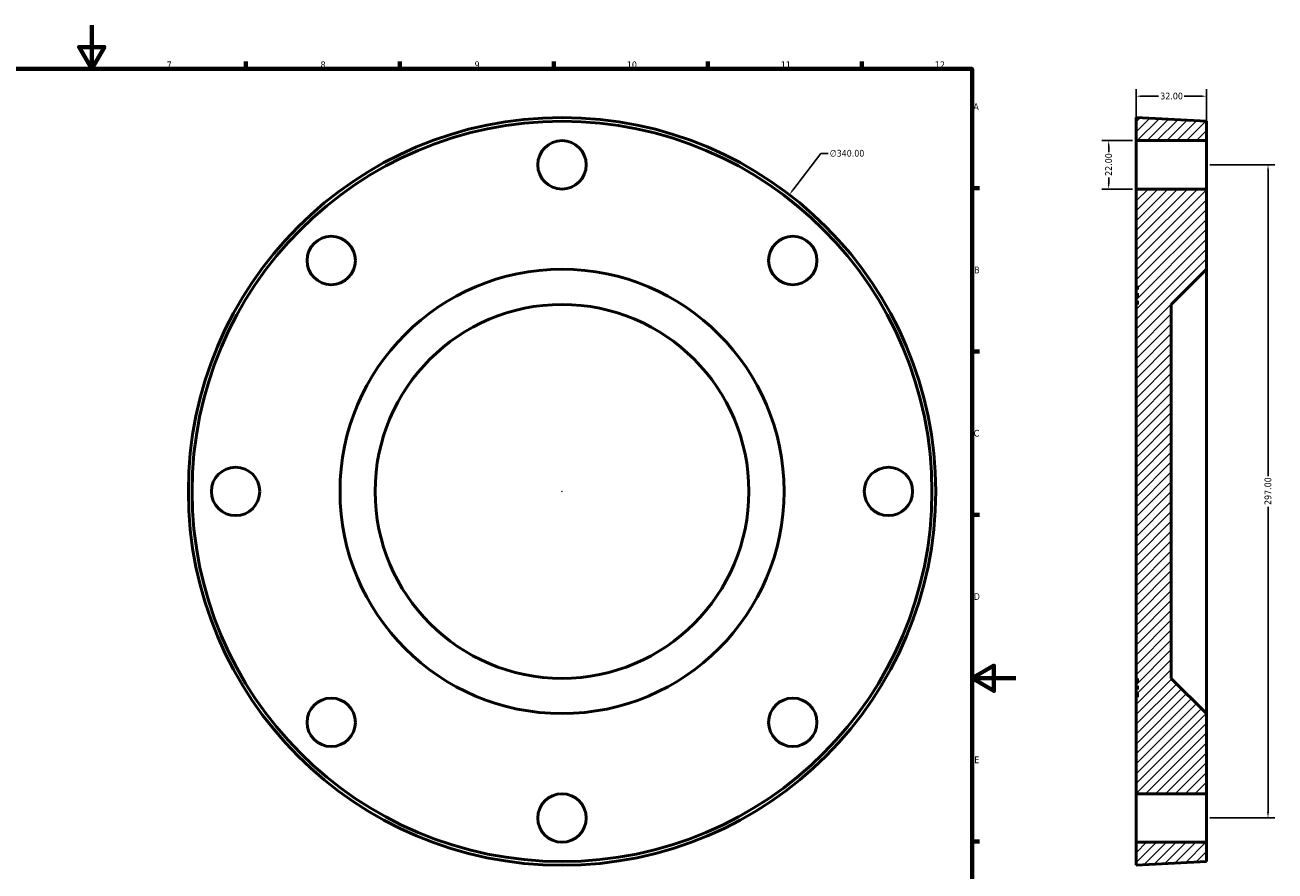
# Model space of a CAD drawing. Header units: millimetres. Extents: x -179 to 959, y 0 to 963.
# Tile 3 of 4: x 390 to 959, y 209 to 594. Entities that reach past the tile are written whole.
import ezdxf

# ---------------------------------------------------------------- set-up
doc = ezdxf.new("R2010")
doc.units = ezdxf.units.MM
for name, color, linetype, lineweight in [('Border (ANSI)', 7, 'Continuous', 70), ('Dimension (ANSI)', 7, 'Continuous', 25), ('Hatch (ANSI)', 7, 'Continuous', 18), ('Visible (ANSI)', 7, 'Continuous', 50)]:
    doc.layers.add(name, color=color, linetype=linetype, lineweight=lineweight)
doc.styles.add('Note Text (ANSI)', font='tahoma.ttf')
doc.dimstyles.new('Default - mm (ANSI)', dxfattribs={"dimtxt": 3.048, "dimasz": 2.5, "dimexe": 3.175, "dimexo": 1.6002, "dimgap": 0.8, "dimtad": 0, "dimtoh": 1, "dimrnd": 1e-08, "dimzin": 4, "dimdsep": 46, "dimtxsty": 'Note Text (ANSI)', "dimcen": 0.09, "dimdle": 10, "dimclrd": 256, "dimclre": 256, "dimclrt": 256, "dimadec": 1, "dimazin": 1, "dimtfac": 1, "dimtofl": 0, "dimtmove": 0, "dimatfit": 3, "dimfxl": 1, "dimtolj": 1, "dimtzin": 4, "dimlwd": -1, "dimlwe": -1, "dimarcsym": 0})

# ---------------------------------------------------------------- blocks, each defined once
blk = doc.blocks.new('Borders Default Border')
at = {"layer": 'Border (ANSI)'}
for p, q in [((490.58, 574), (490.58, 577.45)), ((560.67, 574), (560.67, 577.45)), ((630.75, 574), (630.75, 577.45)), ((700.83, 574), (700.83, 577.45)), ((770.92, 574), (770.92, 577.45)), ((821, 519.75), (824.45, 519.75)), ((821, 445.5), (824.45, 445.5)), ((821, 371.25), (824.45, 371.25)), ((821, 222.75), (824.45, 222.75))]:
    blk.add_line(p, q, dxfattribs=at)
at = {"layer": 'Border (ANSI)', "flags": 128}
for points in [[(420.5, 594), (420.5, 574), (414.73, 584), (426.27, 584), (420.5, 574)], [(20, 20), (20, 574), (821, 574), (821, 20), (20, 20)], [(841, 297), (821, 297), (831, 302.77), (831, 291.23), (821, 297)]]:
    blk.add_lwpolyline(points, dxfattribs=at)
at = {"layer": 'Border (ANSI)', "attachment_point": 7, "style": 'Note Text (ANSI)'}
for s, insert, char_height in [('7', (454.6, 574.4), 3.05), ('8', (524.63, 574.33), 3.05), ('9', (594.7, 574.34), 3.05), ('10', (663.96, 574.34), 3.048), ('11', (734.04, 574.4), 3.048), ('12', (804.13, 574.4), 3.048), ('A', (821.63, 555.35), 3.05), ('B', (821.99, 481.1), 3.05), ('C', (821.8, 406.8), 3.05), ('D', (821.81, 332.6), 3.05), ('E', (822.05, 258.35), 3.05)]:
    blk.add_mtext(s, dxfattribs=dict(at, insert=insert, char_height=char_height))
blk = doc.blocks.new('*D7')
at = {"layer": 'Defpoints', "color": 0, "transparency": 16777216}
for p in [(927.67, 530.43), (927.67, 233.43), (955.67, 233.43)]:
    blk.add_point(p, dxfattribs=at)
at = {"layer": 'Dimension (ANSI)', "transparency": 16777216}
for p, q in [((929.27, 530.43), (958.84, 530.43)), ((955.67, 527.93), (955.67, 388.89)), ((955.67, 235.93), (955.67, 374.97)), ((929.27, 233.43), (958.84, 233.43))]:
    blk.add_line(p, q, dxfattribs=at)
for points in [[(955.25, 527.93), (956.08, 527.93), (955.67, 530.43)], [(955.25, 235.93), (956.08, 235.93), (955.67, 233.43)]]:
    blk.add_solid(points, dxfattribs=at)
at = {"layer": 'Dimension (ANSI)', "transparency": 16777216, "insert": (954.08, 375.77), "char_height": 3.048, "attachment_point": 1, "rotation": 90, "style": 'Note Text (ANSI)'}
blk.add_mtext('\\A1;297.00', dxfattribs=at)
blk = doc.blocks.new('*D8')
at = {"layer": 'Defpoints', "color": 0, "transparency": 16777216}
for p in [(883.17, 541.43), (895.67, 541.43), (895.67, 519.43)]:
    blk.add_point(p, dxfattribs=at)
at = {"layer": 'Dimension (ANSI)', "transparency": 16777216}
for p, q in [((894.07, 541.43), (879.99, 541.43)), ((883.17, 538.93), (883.17, 536.24)), ((883.17, 521.93), (883.17, 524.61)), ((894.07, 519.43), (879.99, 519.43))]:
    blk.add_line(p, q, dxfattribs=at)
for points in [[(882.75, 538.93), (883.58, 538.93), (883.17, 541.43)], [(882.75, 521.93), (883.58, 521.93), (883.17, 519.43)]]:
    blk.add_solid(points, dxfattribs=at)
at = {"layer": 'Dimension (ANSI)', "transparency": 16777216, "insert": (881.58, 525.41), "char_height": 3.048, "attachment_point": 1, "rotation": 90, "style": 'Note Text (ANSI)'}
blk.add_mtext('\\A1;22.00', dxfattribs=at)
blk = doc.blocks.new('*D9')
at = {"layer": 'Defpoints', "color": 0, "transparency": 16777216}
for p in [(737.9, 516.84), (531.03, 247.01)]:
    blk.add_point(p, dxfattribs=at)
at = {"layer": 'Dimension (ANSI)', "transparency": 16777216}
for p, q in [((752.27, 535.59), (739.42, 518.83)), ((755.49, 535.59), (752.27, 535.59)), ((634.37, 381.93), (634.55, 381.93)), ((634.46, 381.84), (634.46, 382.02))]:
    blk.add_line(p, q, dxfattribs=at)
blk.add_solid([(739.09, 519.08), (739.75, 518.57), (737.9, 516.84)], dxfattribs=at)
at = {"layer": 'Dimension (ANSI)', "transparency": 16777216, "insert": (756.29, 537.23), "char_height": 3.048, "attachment_point": 1, "style": 'Note Text (ANSI)'}
blk.add_mtext('\\A1;∅340.00', dxfattribs=at)
blk = doc.blocks.new('*D10')
at = {"layer": 'Defpoints', "color": 0, "transparency": 16777216}
for p in [(895.67, 561.64), (895.67, 541.43), (927.67, 541.43)]:
    blk.add_point(p, dxfattribs=at)
at = {"layer": 'Dimension (ANSI)', "transparency": 16777216}
for p, q in [((895.67, 543.03), (895.67, 564.81)), ((927.67, 543.03), (927.67, 564.81)), ((898.17, 561.64), (905.84, 561.64)), ((925.17, 561.64), (917.49, 561.64))]:
    blk.add_line(p, q, dxfattribs=at)
for points in [[(898.17, 562.06), (898.17, 561.22), (895.67, 561.64)], [(925.17, 562.06), (925.17, 561.22), (927.67, 561.64)]]:
    blk.add_solid(points, dxfattribs=at)
at = {"layer": 'Dimension (ANSI)', "transparency": 16777216, "insert": (906.64, 563.23), "char_height": 3.048, "attachment_point": 1, "style": 'Note Text (ANSI)'}
blk.add_mtext('\\A1;32.00', dxfattribs=at)

msp = doc.modelspace()

# ---------------------------------------------------------------- hatches: boundary and pattern name
at = {"layer": 'Hatch (ANSI)'}
h = msp.add_hatch(dxfattribs=at)
h.set_pattern_fill('ANSI31', color=256, scale=25.4, style=0)
h.set_pattern_definition([(45, (0, 0), (-2.245064, 2.245064), [])])
h.paths.add_polyline_path([(896.3473, 288.4274), (895.6673, 288.4274), (895.6673, 244.4274), (927.6673, 244.4274), (927.6673, 280.9274), (911.6673, 296.9274), (911.6673, 466.9274), (927.6673, 482.9274), (927.6673, 519.4274), (895.6673, 519.4274), (895.6673, 475.4274), (896.3473, 475.4274), (896.3473, 473.7274), (895.6673, 473.7274), (895.6673, 472.0274), (896.3473, 472.0274), (896.3473, 470.3274), (895.6673, 470.3274), (895.6673, 468.6274), (896.3473, 468.6274), (896.3473, 466.9274), (895.6673, 466.9274), (895.6673, 296.9274), (896.3473, 296.9274), (896.3473, 295.2274), (895.6673, 295.2274), (895.6673, 293.5274), (896.3473, 293.5274), (896.3473, 291.8274), (895.6673, 291.8274), (895.6673, 290.1274), (896.3473, 290.1274)])
h.paths.add_polyline_path([(895.6673, 551.9274), (895.6673, 541.4274), (927.6673, 541.4274), (927.6673, 550.2274)])
h.paths.add_polyline_path([(895.6673, 222.4274), (895.6673, 211.9274), (927.6673, 213.6274), (927.6673, 222.4274)])

# ---------------------------------------------------------------- linework, layer by layer
at = {"layer": 'Visible (ANSI)'}
for p, q in [((895.6673, 551.9274), (895.6673, 541.4274)), ((927.6673, 550.2274), (895.6673, 551.9274)), ((927.6673, 541.4274), (927.6673, 550.2274)), ((895.6673, 541.4274), (927.6673, 541.4274)), ((895.6673, 519.4274), (895.6673, 541.4274)), ((927.6673, 541.4274), (927.6673, 519.4274)), ((927.6673, 519.4274), (895.6673, 519.4274)), ((895.6673, 519.4274), (895.6673, 475.4274)), ((927.6673, 482.9274), (927.6673, 519.4274)), ((911.6673, 466.9274), (927.6673, 482.9274)), ((927.6673, 280.9274), (927.6673, 482.9274)), ((895.6673, 475.4274), (896.3473, 475.4274)), ((895.6673, 473.7274), (895.6673, 475.4274)), ((896.3473, 473.7274), (895.6673, 473.7274)), ((895.6673, 473.7274), (895.6673, 472.0274)), ((895.6673, 472.0274), (896.3473, 472.0274)), ((895.6673, 470.3274), (895.6673, 472.0274)), ((896.3473, 475.4274), (896.3473, 473.7274)), ((896.3473, 472.0274), (896.3473, 470.3274)), ((896.3473, 470.3274), (895.6673, 470.3274)), ((895.6673, 470.3274), (895.6673, 468.6274)), ((895.6673, 468.6274), (896.3473, 468.6274)), ((895.6673, 466.9274), (895.6673, 468.6274)), ((896.3473, 466.9274), (895.6673, 466.9274)), ((895.6673, 466.9274), (895.6673, 296.9274)), ((896.3473, 468.6274), (896.3473, 466.9274)), ((911.6673, 296.9274), (911.6673, 466.9274)), ((895.6673, 296.9274), (896.3473, 296.9274)), ((895.6673, 295.2274), (895.6673, 296.9274)), ((896.3473, 296.9274), (896.3473, 295.2274)), ((927.6673, 280.9274), (911.6673, 296.9274)), ((896.3473, 295.2274), (895.6673, 295.2274)), ((895.6673, 295.2274), (895.6673, 293.5274)), ((895.6673, 293.5274), (896.3473, 293.5274)), ((895.6673, 291.8274), (895.6673, 293.5274)), ((896.3473, 291.8274), (895.6673, 291.8274)), ((895.6673, 291.8274), (895.6673, 290.1274)), ((895.6673, 290.1274), (896.3473, 290.1274)), ((895.6673, 288.4274), (895.6673, 290.1274)), ((896.3473, 293.5274), (896.3473, 291.8274)), ((896.3473, 290.1274), (896.3473, 288.4274)), ((896.3473, 288.4274), (895.6673, 288.4274)), ((895.6673, 288.4274), (895.6673, 244.4274)), ((927.6673, 244.4274), (927.6673, 280.9274)), ((895.6673, 244.4274), (927.6673, 244.4274)), ((895.6673, 222.4274), (895.6673, 244.4274)), ((927.6673, 244.4274), (927.6673, 222.4274)), ((895.6673, 222.4274), (895.6673, 211.9274)), ((927.6673, 222.4274), (895.6673, 222.4274)), ((927.6673, 213.6274), (927.6673, 222.4274)), ((895.6673, 211.9274), (927.6673, 213.6274))]:
    msp.add_line(p, q, dxfattribs=at)
for centre, radius in [((634.4637, 381.9274), 170), ((634.4637, 381.9274), 168.3), ((634.4637, 530.4274), 11), ((529.4584, 486.9327), 11), ((739.4691, 486.9327), 11), ((634.4637, 381.9274), 101), ((634.4637, 381.9274), 85), ((485.9637, 381.9274), 11), ((782.9637, 381.9274), 11), ((529.4584, 276.922), 11), ((739.4691, 276.922), 11), ((634.4637, 233.4274), 11)]:
    msp.add_circle(centre, radius, dxfattribs=at)

# ---------------------------------------------------------------- block references
msp.add_blockref('Borders Default Border', (0, 0))

# ---------------------------------------------------------------- dimensions: what is measured, and where the dimension line sits
at = {"layer": 'Dimension (ANSI)'}
dim = msp.add_linear_dim(base=(895.6673, 561.6397), p1=(927.6673, 541.4274), p2=(895.6673, 541.4274), dimstyle='Default - mm (ANSI)', override={"dimtoh": 0, "dimdec": 2, "dimtp": 0, "dimtm": 0, "dimtdec": 2, "dimatfit": 1}, dxfattribs=at)
dim.commit()
dim.dimension.update_dxf_attribs({"geometry": '*D10', "text_midpoint": (911.6673, 561.6397), "dimtype": 160})
for base, p1, p2, angle, picture, middle in [((883.1671, 541.4274), (895.6673, 519.4274), (895.6673, 541.4274), 270, '*D8', (883.1671, 530.4274)), ((955.6673, 233.4274), (927.6673, 530.4274), (927.6673, 233.4274), 90, '*D7', (955.6673, 381.9274))]:
    dim = msp.add_linear_dim(base=base, p1=p1, p2=p2, angle=angle, dimstyle='Default - mm (ANSI)', override={"dimtoh": 0, "dimdec": 2, "dimtp": 0, "dimtm": 0, "dimtdec": 2, "dimatfit": 1}, dxfattribs=at)
    dim.commit()
    dim.dimension.update_dxf_attribs({"geometry": picture, "text_midpoint": middle, "dimtype": 160})
dim = msp.add_diameter_dim_2p(p1=(531.0319, 247.0131), p2=(737.8955, 516.8416), dimstyle='Default - mm (ANSI)', override={"dimtih": 1, "dimdec": 2, "dimlfac": 1, "dimtp": 0, "dimtm": 0, "dimtdec": 2}, dxfattribs=at)
dim.commit()
dim.dimension.update_dxf_attribs({"geometry": '*D9', "text_midpoint": (764.1324, 535.5935), "dimtype": 163})

doc.saveas('drawing.dxf')
